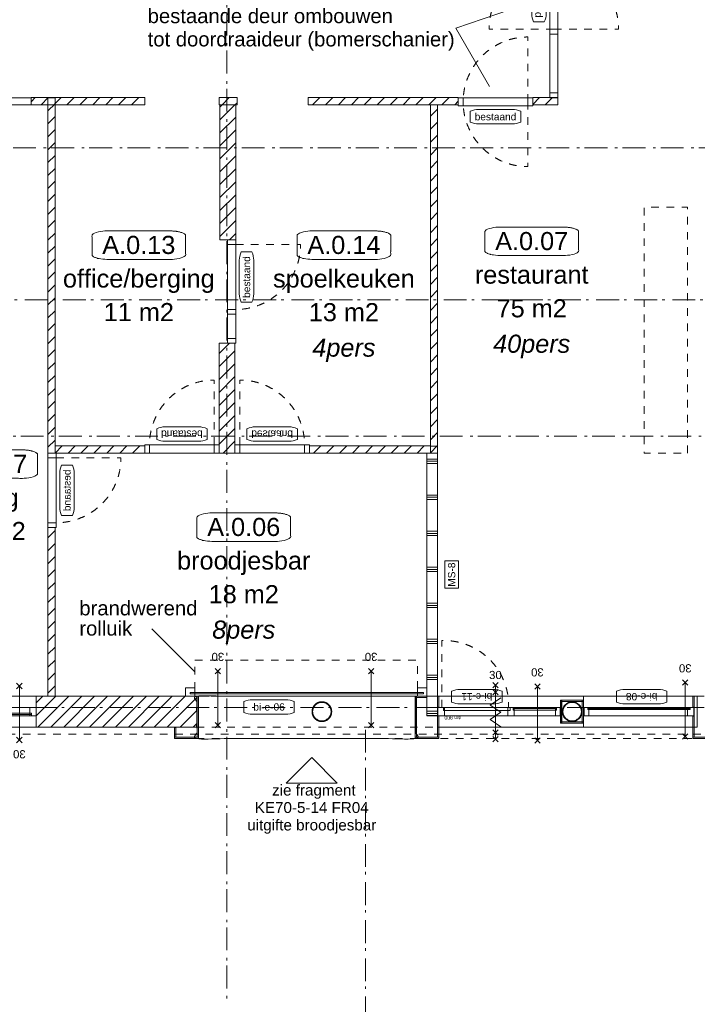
# Model space of a CAD drawing. Header units: millimetres. Extents: x -62314 to 79800, y -34032 to 28340.
# Tile 79 of 85: x 30604 to 40017, y 247 to 13915. Entities that reach past the tile are written whole.
import ezdxf
from ezdxf.enums import TextEntityAlignment as Align

# ---------------------------------------------------------------- set-up
doc = ezdxf.new("R2010")
doc.units = ezdxf.units.MM
doc.header["$LTSCALE"] = 508
doc.header["$PDMODE"] = 1
doc.header["$PDSIZE"] = -2
doc.linetypes.add('Dash Style-1', pattern=[0.41664, 0.20828, -0.20836])
doc.linetypes.add('Dash Style-6', pattern=[1.04164, 0.625, -0.20828, 0.06943, -0.13893])
for name, color, linetype, lineweight in [('(00) tekening-aanzicht', 8, 'Continuous', 0), ('(00) tekening-aanzicht dorpel', 7, 'Continuous', 0), ('(00) tekening-bovenliggend', 8, 'Dash Style-1', 0), ('(00) tekening-lijn draairichting', 7, 'Dash Style-1', 0), ('(00) tekening-merk kozijn', 40, 'Continuous', 0), ('(00) tekening-stramien-algemeen', 7, 'Dash Style-6', 0), ('(00) tekening-verwijzing', 33, 'Fence_Line', 0), ('(00) tekst-algemeen', 8, 'Continuous', 0), ('(00) tekst-klein', 8, 'Continuous', 0), ('(00) tekst-ruimtenummer-algemeen', 8, 'Continuous', 0), ('(00) tekst-ruimtenummer-gradering', 8, 'Continuous', 0), ('(00) tekst-symbool', 8, 'Continuous', 0), ('(04) bouwaanvraag-brandweer-bestaand-WBDBO', 142, 'Dash Style-1', 0), ('(04) bouwaanvraag-brandweer-WBDBO', 142, 'Dash Style-1', 0), ('(21) buitenwanden-bestaand', 7, 'Continuous', 0), ('(22) binnenwanden-X bestaand', 7, 'Continuous', 0), ('(22) binnenwanden-X metal stud _', 92, 'Continuous', 0), ('(22) binnenwanden-X plaatmateriaal', 92, 'Continuous', 0), ('(28) hoofddraagconstructie-H staalprofielen', 33, 'Continuous', 0), ('(42) binnenwandafwerkingen-R plaatmateriaal algemeen', 12, 'Continuous', 0), ('(8_) losse inventaris-(82) interieur', 1, 'Dash Style-1', 0), ('None', 7, 'Continuous', 0)]:
    doc.layers.add(name, color=color, linetype=linetype, lineweight=lineweight)
doc.styles.add('Arial', font='Arial')
doc.styles.add('Arial Italic (italic)', font='Arial Italic')
doc.styles.add('Helvetica', font='Helvetica')
doc.linetypes.add('Fence_Line', pattern='A,0,[1,Fence_Line.shx,S=0.19685,R=0,X=0,Y=-0.441942],-5', length=5)
pattern_1 = [(45, (163395.98, 42314.6), (-89.80256, 89.80256), [])]

# ---------------------------------------------------------------- blocks, each defined once
blk = doc.blocks.new('00-merk kozijn')
at = {"layer": '(00) tekening-merk kozijn', "color": 2, "lineweight": 0, "transparency": 33554687, "flags": 128}
blk.add_lwpolyline([(233, 50, 0.105357), (349, 75), (350, 75), (350, 225), (349, 225, 0.105357), (233, 250), (-233, 250, 0.105357), (-349, 225), (-350, 225), (-350, 75), (-349, 75, 0.105357), (-233, 50)], format="xyb", close=True, dxfattribs=at)
at = {"layer": 'None', "color": 2, "linetype": 'Continuous', "lineweight": 0, "transparency": 33554687}
blk.add_point((0, 0), dxfattribs=at)
at = {"layer": '(00) tekening-merk kozijn', "color": 2, "transparency": 33554687, "style": 'Arial'}
blk.add_attdef('MERK', text='', height=101, dxfattribs=at).set_placement((0, 150), align=Align.MIDDLE_CENTER)
blk = doc.blocks.new('bi-c-11 plt')
at = {"layer": '(00) tekening-aanzicht dorpel', "color": 17, "lineweight": 0, "transparency": 33554687, "flags": 128}
blk.add_lwpolyline([(-291, -272), (-291, -217), (28, -217), (28, 103), (-291, 103), (-291, 158), (1738, 158), (1738, -272)], close=True, dxfattribs=at)
at = {"layer": '(00) tekening-lijn draairichting', "color": 17, "lineweight": 0, "transparency": 33554687, "flags": 128}
blk.add_lwpolyline([(1681, -114), (1681, -1044), (1651, -1044, -0.414214), (751, -144), (751, -114)], format="xyb", close=True, dxfattribs=at)
at = {"layer": 'None', "color": 17, "lineweight": 0, "transparency": 33554687, "flags": 128}
for points in [[(33, 0), (1733, 0), (1733, -114), (33, -114)], [(33, 0), (1733, 0), (1733, -114), (33, -114)], [(34, 0), (100, 0), (100, -114), (34, -114)], [(84, -79), (690, -79), (690, -99), (84, -99)], [(84, -99), (100, -99), (100, -114), (84, -114)], [(673, 0), (763, 0), (763, -114), (673, -114)], [(673, -99), (690, -99), (690, -114), (673, -114)], [(728, -74), (1658, -74), (1658, -114), (728, -114)], [(1643, 0), (1733, 0), (1733, -114), (1643, -114)]]:
    blk.add_lwpolyline(points, close=True, dxfattribs=at)
at = {"layer": '(00) tekening-merk kozijn', "color": 1, "transparency": 33554687}
ref = blk.add_blockref('00-merk kozijn', (1193, -114), dxfattribs=dict(at, xscale=-1, rotation=180))
ref.add_attrib('MERK', 'bi-c-11', dxfattribs={"color": 2, "transparency": 33554687, "height": 100.6, "style": 'Arial'}).set_placement((1193, -264), align=Align.MIDDLE_CENTER)
at = {"layer": '(00) tekst-klein', "color": 17, "insert": (1408, 2), "char_height": 50.3, "attachment_point": 7, "line_spacing_factor": 0.963327, "style": 'Arial'}
blk.add_mtext('dm 900', dxfattribs=at)
blk = doc.blocks.new('blok B 00')
at = {"layer": '(04) bouwaanvraag-brandweer-bestaand-WBDBO', "color": 6, "lineweight": 0, "transparency": 33554687, "flags": 128}
blk.add_lwpolyline([(46930.9, 27708.7), (10682.8, 17996.1), (10682.8, 10520.4)], dxfattribs=at)
blk = doc.blocks.new('stadsmuur bestaand 00')
at = {"layer": '(21) buitenwanden-bestaand', "linetype": 'Continuous', "lineweight": 0, "transparency": 33554687}
h = blk.add_hatch(dxfattribs=at)
h.set_pattern_fill('Brick', style=0, pattern_type=2)
h.set_pattern_definition([(45, (0, 0), (-89.80256, 89.80256), [])])
h.paths.add_polyline_path([(49850, -270), (49850, 160), (52080, 160), (52080, -270)])
at = {"layer": '(00) tekening-bovenliggend', "color": 17, "lineweight": 0, "transparency": 33554687, "flags": 128}
for points in [[(48384, -270), (49850, -270), (49850, 160), (48384, 160)], [(52080, -270), (59034, -270), (59034, 160), (52080, 160)]]:
    blk.add_lwpolyline(points, close=True, dxfattribs=at)
at = {"layer": '(21) buitenwanden-bestaand', "color": 1, "lineweight": 0, "transparency": 33554687, "flags": 128}
blk.add_lwpolyline([(49850, -270), (49850, 160), (52080, 160), (52080, -270)], close=True, dxfattribs=at)
blk = doc.blocks.new('Group-154-1')
at = {"layer": 'None', "color": 17, "lineweight": 0, "transparency": 33554687, "flags": 128}
blk.add_lwpolyline([(-129913, -21999, -0.243664), (-102716, -36090), (-102716, -36090), (-102325, -36090), (-102325, -36090, 0.245441), (-129913, -21679, 0.109603), (-144128, -24833), (-143993, -25123, -0.109602), (-129913, -21999)], format="xyb", close=True, dxfattribs=at)
blk = doc.blocks.new('Group-155-1')
at = {"layer": '(00) tekening-lijn draairichting', "color": 17, "lineweight": 0, "transparency": 33554687, "flags": 128}
blk.add_lwpolyline([(-129791, -31522), (-128891, -31522, -0.414214), (-129791, -32422)], format="xyb", close=True, dxfattribs=at)
at = {"layer": 'None', "color": 17, "lineweight": 0, "transparency": 33554687, "flags": 128}
for points in [[(-129791, -31455), (-129791, -31522), (-129905, -31522), (-129905, -31455)], [(-129791, -31522), (-129791, -32422), (-129905, -32422), (-129905, -31522)], [(-129791, -32422), (-129791, -32489), (-129905, -32489), (-129905, -32422)], [(-129791, -32489), (-129791, -32824), (-129905, -32824), (-129905, -32489)], [(-129791, -32824), (-129791, -32891), (-129905, -32891), (-129905, -32824)]]:
    blk.add_lwpolyline(points, close=True, dxfattribs=at)
at = {"layer": '(00) tekening-merk kozijn', "color": 1, "transparency": 33554687}
ref = blk.add_blockref('00-merk kozijn', (-129791, -31972), dxfattribs=dict(at, xscale=-1, rotation=270))
ref.add_attrib('MERK', 'bestaand', dxfattribs={"color": 2, "transparency": 33554687, "height": 100.6, "rotation": 90, "style": 'Arial'}).set_placement((-129641, -31972), align=Align.MIDDLE_CENTER)
blk = doc.blocks.new('bi-BESTAAND-01')
at = {"layer": '(00) tekening-lijn draairichting', "color": 17, "lineweight": 0, "transparency": 33554687, "flags": 128}
blk.add_lwpolyline([(67, -114), (67, -1014, 0.414214), (967, -114)], format="xyb", close=True, dxfattribs=at)
at = {"layer": 'None', "color": 17, "lineweight": 0, "transparency": 33554687, "flags": 128}
for points in [[(0, 0), (67, 0), (67, -114), (0, -114)], [(67, 0), (967, 0), (967, -114), (67, -114)], [(967, 0), (1034, 0), (1034, -114), (967, -114)]]:
    blk.add_lwpolyline(points, close=True, dxfattribs=at)
at = {"layer": '(00) tekening-merk kozijn', "color": 1, "transparency": 33554687}
ref = blk.add_blockref('00-merk kozijn', (517, -114), dxfattribs=dict(at, rotation=180))
ref.add_attrib('MERK', 'bestaand', dxfattribs={"color": 2, "transparency": 33554687, "height": 100.6, "style": 'Arial'}).set_placement((517, -264), align=Align.MIDDLE_CENTER)
blk = doc.blocks.new('(00)-1-ruimtenummer-200')
at = {"layer": '(00) tekst-ruimtenummer-algemeen', "color": 17, "lineweight": 0, "transparency": 33554687}
blk.add_open_spline([(433, 618), (491, 618), (592, 600), (650, 570), (650, 420), (650, 271), (592, 241), (491, 223), (0, 223), (-491, 223), (-592, 241), (-650, 271), (-650, 420), (-650, 570), (-592, 600), (-491, 618), (-15, 618), (433, 618)], degree=2, knots=[0, 0, 0, 0.013296, 0.026591, 0.039887, 0.251662, 0.264958, 0.278253, 0.291549, 0.503324, 0.51662, 0.529915, 0.543211, 0.754986, 0.768281, 0.781577, 0.794873, 1, 1, 1], dxfattribs=at)
at = {"layer": 'None', "color": 2, "linetype": 'Continuous', "lineweight": 0}
blk.add_point((0, 0), dxfattribs=at)
at = {"layer": '(00) tekst-ruimtenummer-algemeen', "color": 17, "transparency": 33554687, "style": 'Arial'}
for tag, p in [('nummer', (0, 223)), ('naam', (0, -243)), ('oppervlak', (0, -710))]:
    blk.add_attdef(tag, text='', height=251, dxfattribs=at).set_placement(p, align=Align.BOTTOM_CENTER)
at = {"layer": '(00) tekst-ruimtenummer-gradering', "color": 17, "transparency": 33554687, "style": 'Arial Italic (italic)'}
blk.add_attdef('personen', text='', height=251, dxfattribs=at).set_placement((0, -876), align=Align.TOP_CENTER)
at = {"layer": 'None', "color": 0, "flags": 1}
blk.add_attdef('klasse', (-1353, -1667), '', height=251, dxfattribs=at)
blk = doc.blocks.new('Group-176-1')
at = {"layer": '(00) tekening-lijn draairichting', "color": 17, "lineweight": 0, "transparency": 33554687, "flags": 128}
for points in [[(-125372, -28531), (-126272, -28531, -0.414214), (-125372, -27631)], [(-125372, -28531), (-124472, -28531, 0.414214), (-125372, -27631)]]:
    blk.add_lwpolyline(points, format="xyb", dxfattribs=at)
at = {"layer": 'None', "color": 17, "lineweight": 0, "transparency": 33554687}
for q in [(-125786, -28195), (-126264, -29325)]:
    blk.add_line((-126732, -28515), q, dxfattribs=at)
at = {"layer": 'None', "color": 17, "lineweight": 0, "transparency": 33554687, "flags": 128}
for points in [[(-125429, -29482), (-125429, -22316), (-125315, -22316), (-125315, -29482)], [(-125429, -22383), (-125429, -22316), (-125315, -22316), (-125315, -22383)], [(-125429, -23266), (-125429, -23176), (-125315, -23176), (-125315, -23266)], [(-125429, -24150), (-125429, -24060), (-125315, -24060), (-125315, -24150)], [(-125429, -25033), (-125429, -24943), (-125315, -24943), (-125315, -25033)], [(-125429, -25894), (-125429, -25827), (-125315, -25827), (-125315, -25894)], [(-125429, -26161), (-125429, -26094), (-125315, -26094), (-125315, -26161)], [(-125429, -26747), (-125429, -26657), (-125315, -26657), (-125315, -26747)], [(-125429, -27631), (-125429, -27564), (-125315, -27564), (-125315, -27631)], [(-125429, -28531), (-125429, -27631), (-125315, -27631), (-125315, -28531)], [(-125429, -28598), (-125429, -28531), (-125315, -28531), (-125315, -28598)], [(-125429, -29482), (-125429, -29415), (-125315, -29415), (-125315, -29482)]]:
    blk.add_lwpolyline(points, close=True, dxfattribs=at)
at = {"layer": '(00) tekening-merk kozijn', "color": 1, "transparency": 33554687}
ref = blk.add_blockref('00-merk kozijn', (-125429, -28081), dxfattribs=dict(at, xscale=-1, rotation=90))
ref.add_attrib('MERK', 'bestaand', dxfattribs={"color": 2, "transparency": 33554687, "height": 100.6, "rotation": 270, "style": 'Arial'}).set_placement((-125579, -28081), align=Align.MIDDLE_CENTER)
at = {"layer": '(00) tekst-algemeen', "color": 17, "transparency": 33554687, "insert": (-131014, -28246), "char_height": 201.19, "attachment_point": 1, "line_spacing_factor": 0.963327, "style": 'Arial'}
blk.add_mtext('bestaande deur ombouwen \\Ptot doordraaideur (bomerschanier)', dxfattribs=at)
blk = doc.blocks.new('Group-177-1')
at = {"layer": '(00) tekening-lijn draairichting', "color": 17, "lineweight": 0, "transparency": 33554687, "flags": 128}
for points in [[(-125732, -29539), (-125732, -28639, 0.414214), (-126632, -29539)], [(-125732, -29539), (-125732, -30439, -0.414214), (-126632, -29539)]]:
    blk.add_lwpolyline(points, format="xyb", dxfattribs=at)
at = {"layer": 'None', "color": 17, "lineweight": 0, "transparency": 33554687, "flags": 128}
for points in [[(-126699, -29482), (-126632, -29482), (-126632, -29596), (-126699, -29596)], [(-126632, -29482), (-125732, -29482), (-125732, -29596), (-126632, -29596)], [(-125732, -29482), (-125665, -29482), (-125665, -29596), (-125732, -29596)]]:
    blk.add_lwpolyline(points, close=True, dxfattribs=at)
at = {"layer": '(00) tekening-merk kozijn', "color": 1, "transparency": 33554687}
ref = blk.add_blockref('00-merk kozijn', (-126182, -29596), dxfattribs=dict(at, xscale=-1, rotation=180))
ref.add_attrib('MERK', 'bestaand', dxfattribs={"color": 2, "transparency": 33554687, "height": 100.6, "style": 'Arial'}).set_placement((-126182, -29746), align=Align.MIDDLE_CENTER)
blk = doc.blocks.new('kolom rond')
at = {"layer": '(28) hoofddraagconstructie-H staalprofielen', "color": 1, "lineweight": 0, "transparency": 33554687, "flags": 128}
for points in [[(-137, 0, -0.414214), (0, 136, -0.414214), (136, 0, -0.414214), (0, -137, -0.414214)], [(-129, 0, -0.414214), (0, 128, -0.414214), (128, 0, -0.414214), (0, -129, -0.414214)]]:
    blk.add_lwpolyline(points, format="xyb", close=True, dxfattribs=at)
blk.add_lwpolyline([(128, 0), (128, -13), (126, -25), (123, -37), (119, -49), (113, -61), (107, -71), (99, -82), (91, -91), (82, -99), (71, -107), (61, -113), (49, -119), (37, -123), (25, -126), (13, -128), (0, -129), (-13, -128), (-25, -126), (-37, -123), (-49, -119), (-61, -113), (-71, -107), (-82, -99), (-91, -91), (-99, -82), (-107, -71), (-113, -61), (-119, -49), (-123, -37), (-126, -25), (-128, -13), (-129, 0), (-128, 13), (-126, 25), (-123, 37), (-119, 49), (-113, 61), (-107, 71), (-99, 82), (-91, 91), (-82, 99), (-71, 107), (-61, 113), (-49, 119), (-37, 123), (-25, 126), (-13, 128), (0, 128), (13, 128), (25, 126), (37, 123), (49, 119), (61, 113), (71, 107), (82, 99), (91, 91), (99, 82), (107, 71), (113, 61), (119, 49), (123, 37), (126, 25), (128, 13)], close=True, dxfattribs=at)
blk = doc.blocks.new('Group-96-1')
at = {"layer": '(04) bouwaanvraag-brandweer-WBDBO', "color": 1, "lineweight": 0, "transparency": 33554687}
for p, q in [((37.5, 412.5), (-37.5, 337.5)), ((37.5, 337.5), (-37.5, 412.5))]:
    blk.add_line(p, q, dxfattribs=at)
blk = doc.blocks.new('Group-97-1')
at = {"layer": '(04) bouwaanvraag-brandweer-WBDBO', "color": 1, "lineweight": 0, "transparency": 33554687}
for p, q in [((37.5, -412.5), (-37.5, -337.5)), ((37.5, -337.5), (-37.5, -412.5))]:
    blk.add_line(p, q, dxfattribs=at)
blk = doc.blocks.new('brand-30 wbdbo')
at = {"layer": '(04) bouwaanvraag-brandweer-WBDBO', "color": 1, "linetype": 'Continuous', "lineweight": 0, "transparency": 33554687}
blk.add_line((0, 375), (0, -375), dxfattribs=at)
at = {"layer": 'None', "color": 2, "linetype": 'Continuous', "lineweight": 0, "transparency": 33554687}
blk.add_point((0, 0), dxfattribs=at)
at = {"layer": '(04) bouwaanvraag-brandweer-WBDBO', "color": 1, "transparency": 33554687}
for name in ['Group-96-1', 'Group-97-1']:
    blk.add_blockref(name, (0, 0), dxfattribs=at)
at = {"layer": '(04) bouwaanvraag-brandweer-WBDBO', "color": 1, "transparency": 33554687, "insert": (0, -631), "char_height": 113.2, "attachment_point": 8, "line_spacing_factor": 0.963327, "style": 'Arial'}
blk.add_mtext('30', dxfattribs=at)
blk = doc.blocks.new('Group-184-1')
at = {"layer": '(00) tekening-verwijzing', "color": 3, "linetype": 'Continuous', "lineweight": 0, "transparency": 33554687, "flags": 128}
blk.add_lwpolyline([(-128381, -38997), (-128735, -38643), (-129088, -38997)], close=True, dxfattribs=at)
at = {"layer": '(00) tekening-verwijzing', "color": 3, "insert": (-128735, -39359), "char_height": 150.9, "attachment_point": 5, "line_spacing_factor": 0.963327, "style": 'Arial'}
blk.add_mtext(' zie fragment \\PKE70-5-14 FR04\\Puitgifte broodjesbar', dxfattribs=at)
blk = doc.blocks.new('MS 8 - 150mm _ 30min _ 39db')
at = {"layer": '(00) tekst-symbool', "color": 17, "lineweight": 0, "transparency": 33554687, "flags": 128}
blk.add_lwpolyline([(-190, 96), (190, 96), (190, -96), (-190, -96)], close=True, dxfattribs=at)
at = {"layer": '(00) tekst-symbool', "color": 17, "transparency": 33554687, "insert": (0, 0), "char_height": 100.6, "attachment_point": 5, "line_spacing_factor": 0.836574, "style": 'Helvetica'}
blk.add_mtext('MS-8', dxfattribs=at)
blk = doc.blocks.new('Group-191-1')
at = {"layer": 'None', "color": 17, "transparency": 33554687, "rotation": 90}
blk.add_blockref('MS 8 - 150mm _ 30min _ 39db', (-126791, -36103), dxfattribs=at)
blk = doc.blocks.new('Group-41-1')
at = {"layer": '(04) bouwaanvraag-brandweer-WBDBO', "color": 1, "lineweight": 0, "transparency": 33554687}
for p, q in [((-37.5, -412.5), (37.5, -337.5)), ((-37.5, -337.5), (37.5, -412.5))]:
    blk.add_line(p, q, dxfattribs=at)
blk = doc.blocks.new('Group-42-1')
at = {"layer": '(04) bouwaanvraag-brandweer-WBDBO', "color": 1, "lineweight": 0, "transparency": 33554687}
for p, q in [((-37.5, 412.5), (37.5, 337.5)), ((-37.5, 337.5), (37.5, 412.5))]:
    blk.add_line(p, q, dxfattribs=at)
blk = doc.blocks.new('Group-43-1')
at = {"layer": '(04) bouwaanvraag-brandweer-WBDBO', "color": 1, "linetype": 'Continuous', "lineweight": 0, "transparency": 33554687}
for p, q in [((75, 200), (-75, 100)), ((75, 0), (-75, 100)), ((75, 0), (-75, -100)), ((-75, -100), (75, -200))]:
    blk.add_line(p, q, dxfattribs=at)
blk = doc.blocks.new('brand-zs deur')
at = {"layer": '(04) bouwaanvraag-brandweer-WBDBO', "color": 1, "linetype": 'Continuous', "lineweight": 0, "transparency": 33554687}
blk.add_line((0, -250), (0, 250), dxfattribs=at)
at = {"layer": 'None', "color": 2, "linetype": 'Continuous', "lineweight": 0, "transparency": 33554687}
blk.add_point((0, 0), dxfattribs=at)
at = {"layer": '(04) bouwaanvraag-brandweer-WBDBO', "color": 1, "transparency": 33554687}
blk.add_blockref('Group-43-1', (0, 0), dxfattribs=at)
blk = doc.blocks.new('Group-44-1')
at = {"layer": '(04) bouwaanvraag-brandweer-WBDBO', "color": 1, "lineweight": 0, "transparency": 33554687}
for p, q in [((-38, 241), (38, 316)), ((-38, 316), (38, 241))]:
    blk.add_line(p, q, dxfattribs=at)
blk = doc.blocks.new('Group-45-1')
at = {"layer": '(04) bouwaanvraag-brandweer-WBDBO', "color": 1, "lineweight": 0, "transparency": 33554687}
for p, q in [((-38, -243), (38, -318)), ((-38, -318), (38, -243))]:
    blk.add_line(p, q, dxfattribs=at)
blk = doc.blocks.new('brand-rw 30 + zelfs')
at = {"layer": '(04) bouwaanvraag-brandweer-WBDBO', "color": 1, "linetype": 'Continuous', "lineweight": 0, "transparency": 33554687}
blk.add_line((0, -375), (0, 375), dxfattribs=at)
at = {"layer": 'None', "color": 2, "linetype": 'Continuous', "lineweight": 0, "transparency": 33554687}
blk.add_point((0, 0), dxfattribs=at)
at = {"layer": '(04) bouwaanvraag-brandweer-WBDBO', "color": 1, "transparency": 33554687}
for name in ['Group-42-1', 'Group-44-1', 'Group-45-1', 'Group-41-1']:
    blk.add_blockref(name, (0, 0), dxfattribs=at)
at = {"layer": 'None', "color": 17, "transparency": 33554687}
blk.add_blockref('brand-zs deur', (0, 0), dxfattribs=at)
at = {"layer": '(04) bouwaanvraag-brandweer-WBDBO', "color": 1, "transparency": 33554687, "insert": (0, 459.4875), "char_height": 113.17139, "attachment_point": 8, "line_spacing_factor": 0.963327, "style": 'Arial'}
blk.add_mtext('30', dxfattribs=at)
blk = doc.blocks.new('kolom brandwerend ingepakt')
at = {"layer": '(00) tekening-aanzicht', "color": 17, "lineweight": 0, "transparency": 33554687, "flags": 128}
for points in [[(-165, 57), (-160, 57), (-160, -57), (-165, -57)], [(159, 57), (164, 57), (164, -57), (159, -57)]]:
    blk.add_lwpolyline(points, close=True, dxfattribs=at)
at = {"layer": '(22) binnenwanden-X plaatmateriaal', "color": 2, "lineweight": 0, "transparency": 33554687, "flags": 128}
for points in [[(-160, 159), (-142, 159), (-142, -160), (-160, -160)], [(-160, 159), (159, 159), (159, 141), (-160, 141)], [(141, 159), (159, 159), (159, -160), (141, -160)], [(-160, -142), (159, -142), (159, -160), (-160, -160)]]:
    blk.add_lwpolyline(points, close=True, dxfattribs=at)
at = {"layer": 'None', "color": 17, "transparency": 33554687}
blk.add_blockref('kolom rond', (0, 0), dxfattribs=at)
at = {"layer": 'None', "color": 17, "transparency": 33554687, "xscale": -1}
blk.add_blockref('kolom rond', (0, 0), dxfattribs=at)
blk = doc.blocks.new('brandwerend-afwerking sparing stadsmuur')
at = {"layer": '(00) tekening-aanzicht', "color": 17, "lineweight": 0, "transparency": 33554687, "flags": 128}
blk.add_lwpolyline([(17, 57), (22, 57), (22, -57), (17, -57)], close=True, dxfattribs=at)
at = {"layer": '(22) binnenwanden-X plaatmateriaal', "color": 2, "lineweight": 0, "transparency": 33554687, "flags": 128}
blk.add_lwpolyline([(-26, 215), (17, 215), (17, -215), (-26, -215)], close=True, dxfattribs=at)
blk = doc.blocks.new('bi-e-08 plt')
at = {"layer": '(00) tekening-aanzicht dorpel', "color": 17, "lineweight": 0, "transparency": 33554687, "flags": 128}
blk.add_lwpolyline([(71, 158), (1607, 158), (1607, -272), (71, -272)], close=True, dxfattribs=at)
at = {"layer": 'None', "color": 17, "lineweight": 0, "transparency": 33554687}
for p, q in [((128, -99), (128, -114)), ((1550, -99), (1550, -114))]:
    blk.add_line(p, q, dxfattribs=at)
at = {"layer": 'None', "color": 17, "lineweight": 0, "transparency": 33554687, "flags": 128}
for points in [[(76, 0), (1602, 0), (1602, -114), (76, -114)], [(76, 0), (166, 0), (166, -114), (76, -114)], [(1535, 0), (1602, 0), (1602, -114), (1535, -114)], [(128, -87), (1550, -87), (1550, -99), (128, -99)]]:
    blk.add_lwpolyline(points, close=True, dxfattribs=at)
at = {"layer": '(00) tekening-merk kozijn', "color": 1, "transparency": 33554687}
ref = blk.add_blockref('00-merk kozijn', (801, -114), dxfattribs=dict(at, rotation=180))
ref.add_attrib('MERK', 'bi-e-08', dxfattribs={"color": 2, "transparency": 33554687, "height": 100.6, "style": 'Arial'}).set_placement((801, -264), align=Align.MIDDLE_CENTER)
blk = doc.blocks.new('Group-193-1')
at = {"layer": '(00) tekening-bovenliggend', "color": 17, "lineweight": 0, "transparency": 33554687}
blk.add_line((-130333, -38379), (-123379, -38379), dxfattribs=at)
at = {"layer": '(42) binnenwandafwerkingen-R plaatmateriaal algemeen', "color": 17, "lineweight": 0, "transparency": 33554687, "flags": 128}
for points in [[(-130328, -37790), (-130310, -37790), (-130310, -38361), (-130328, -38361)], [(-127299, -37790), (-127281, -37790), (-127281, -38361), (-127299, -38361)], [(-127281, -37808), (-127281, -37790), (-127137, -37790), (-127137, -37808)], [(-126987, -37790), (-126969, -37790), (-126969, -37943), (-126987, -37943)], [(-123440, -37790), (-123422, -37790), (-123422, -37943), (-123440, -37943)], [(-126987, -38062), (-126969, -38062), (-126969, -38361), (-126987, -38361)], [(-123440, -38067), (-123422, -38067), (-123422, -38361), (-123440, -38361)], [(-130640, -38225), (-130622, -38225), (-130622, -38361), (-130640, -38361)], [(-123128, -38225), (-123110, -38225), (-123110, -38361), (-123128, -38361)], [(-130640, -38379), (-130640, -38361), (-130310, -38361), (-130310, -38379)], [(-127299, -38379), (-127299, -38361), (-126969, -38361), (-126969, -38379)], [(-123440, -38379), (-123440, -38361), (-123110, -38361), (-123110, -38379)]]:
    blk.add_lwpolyline(points, close=True, dxfattribs=at)
at = {"layer": 'None', "color": 17, "lineweight": 0, "transparency": 33554687}
blk.add_open_spline([(-127287, -37790), (-130333, -37790), (-130333, -38379), (-127287, -38379), (-127287, -37790)], degree=1, knots=[0, 0, 0.418953, 0.5, 0.918953, 1, 1], dxfattribs=at)
blk.add_open_spline([(-128731, -38005), (-128731, -37968), (-128694, -37905), (-128631, -37868), (-128558, -37868), (-128494, -37905), (-128458, -37968), (-128458, -38042), (-128494, -38105), (-128558, -38142), (-128631, -38142), (-128694, -38105), (-128731, -38042), (-128731, -38005)], degree=2, dxfattribs=at)
blk = doc.blocks.new('bi-e-06 plg')
at = {"layer": '(00) tekening-bovenliggend', "color": 17, "lineweight": 0, "transparency": 33554687, "flags": 128}
blk.add_lwpolyline([(-2237, 568), (855, 568), (855, 68), (-2237, 68)], close=True, dxfattribs=at)
at = {"layer": 'None', "color": 2, "lineweight": 0, "transparency": 33554687, "flags": 128}
for points in [[(-2367, 182), (-2237, 182), (-2237, 68), (-2367, 68)], [(855, 182), (985, 182), (985, 68), (855, 68)], [(-2302, 118), (941, 118), (941, 98), (-2302, 98)]]:
    blk.add_lwpolyline(points, close=True, dxfattribs=at)
at = {"layer": '(00) tekening-merk kozijn', "color": 1, "transparency": 33554687}
ref = blk.add_blockref('00-merk kozijn', (-1206, 68), dxfattribs=dict(at, rotation=180))
ref.add_attrib('MERK', 'bi-e-06', dxfattribs={"color": 2, "transparency": 33554687, "height": 100.6, "style": 'Arial'}).set_placement((-1206, -82), align=Align.MIDDLE_CENTER)
blk = doc.blocks.new('bi-c-03 plt')
at = {"layer": '(00) tekening-aanzicht dorpel', "color": 17, "lineweight": 0, "transparency": 33554687, "flags": 128}
blk.add_lwpolyline([(0, 158), (1466, 158), (1466, -272), (0, -272)], close=True, dxfattribs=at)
at = {"layer": '(00) tekening-lijn draairichting', "color": 17, "lineweight": 0, "transparency": 33554687, "flags": 128}
blk.add_lwpolyline([(75, -114), (75, -1044), (105, -1044, 0.414214), (1005, -144), (1005, -114)], format="xyb", close=True, dxfattribs=at)
at = {"layer": 'None', "color": 17, "lineweight": 0, "transparency": 33554687}
for p, q in [((1065, -99), (1065, -114)), ((1400, -99), (1400, -114))]:
    blk.add_line(p, q, dxfattribs=at)
at = {"layer": 'None', "color": 17, "lineweight": 0, "transparency": 33554687, "flags": 128}
for points in [[(0, 0), (1466, 0), (1466, -114), (0, -114)], [(0, 0), (90, 0), (90, -114), (0, -114)], [(75, -74), (1005, -74), (1005, -114), (75, -114)], [(990, 0), (1080, 0), (1080, -114), (990, -114)], [(1065, -79), (1400, -79), (1400, -99), (1065, -99)], [(1376, 0), (1466, 0), (1466, -114), (1376, -114)]]:
    blk.add_lwpolyline(points, close=True, dxfattribs=at)
at = {"layer": '(00) tekening-merk kozijn', "color": 1, "transparency": 33554687}
ref = blk.add_blockref('00-merk kozijn', (540, -114), dxfattribs=dict(at, rotation=180))
ref.add_attrib('MERK', 'bi-c-03', dxfattribs={"color": 2, "transparency": 33554687, "height": 100.6, "style": 'Arial'}).set_placement((540, -264), align=Align.MIDDLE_CENTER)
at = {"layer": 'None', "color": 17, "transparency": 33554687, "xscale": -1, "rotation": 180}
blk.add_blockref('brand-rw 30 + zelfs', (773, -61), dxfattribs=at)
at = {"layer": 'None', "color": 17, "transparency": 33554687, "xscale": -1}
blk.add_blockref('brand-30 wbdbo', (1232, -76), dxfattribs=at)
at = {"layer": '(00) tekst-klein', "color": 17, "insert": (67, 2), "char_height": 50.3, "attachment_point": 7, "line_spacing_factor": 0.963327, "style": 'Arial'}
blk.add_mtext('dm 900', dxfattribs=at)
blk = doc.blocks.new('Stramien blok B')
at = {"layer": '(00) tekening-stramien-algemeen', "color": 2, "lineweight": 0, "transparency": 33554687}
blk.add_line((36655, 0.2), (33139.8, 13119.1), dxfattribs=at)

msp = doc.modelspace()

# ---------------------------------------------------------------- hatches: boundary and pattern name
at = {"layer": '(22) binnenwanden-X bestaand', "linetype": 'Continuous', "lineweight": 0, "transparency": 33554687}
h = msp.add_hatch(dxfattribs=at)
h.set_pattern_fill('Brick', style=0, pattern_type=2)
h.set_pattern_definition(pattern_1)
h.paths.add_polyline_path([(32342.04, 12732.8), (32342.04, 12833.04), (30761.48, 12833.04), (30761.48, 12732.8)])
h = msp.add_hatch(dxfattribs=at)
h.set_pattern_fill('Brick', style=0, pattern_type=2)
h.set_pattern_definition(pattern_1)
h.paths.add_polyline_path([(32342.04, 12732.8), (32342.04, 12833.04), (30761.48, 12833.04), (30761.48, 12732.8)])
h = msp.add_hatch(dxfattribs=at)
h.set_pattern_fill('Brick', style=0, pattern_type=2)
h.set_pattern_definition(pattern_1)
h.paths.add_polyline_path([(30996.48, 7898.95), (31096.48, 7898.95), (31096.48, 12832.8), (30996.48, 12832.8)])
h = msp.add_hatch(dxfattribs=at)
h.set_pattern_fill('Brick', style=0, pattern_type=2)
h.set_pattern_definition(pattern_1)
h.paths.add_polyline_path([(30996.48, 7898.95), (31096.48, 7898.95), (31096.48, 12832.8), (30996.48, 12832.8)])
h = msp.add_hatch(dxfattribs=at)
h.set_pattern_fill('Brick', style=0, pattern_type=2)
h.set_pattern_definition(pattern_1)
h.paths.add_polyline_path([(33624.04, 12732.8), (33624.04, 12833.04), (33376.04, 12833.04), (33376.04, 12732.8)])
h = msp.add_hatch(dxfattribs=at)
h.set_pattern_fill('Brick', style=0, pattern_type=2)
h.set_pattern_definition(pattern_1)
h.paths.add_polyline_path([(33605.29, 12732.8), (33385.29, 12732.8), (33385.29, 10859.11), (33605.29, 10859.11)])
h = msp.add_hatch(dxfattribs=at)
h.set_pattern_fill('Brick', style=0, pattern_type=2)
h.set_pattern_definition(pattern_1)
h.paths.add_polyline_path([(33605.29, 12732.8), (33385.29, 12732.8), (33385.29, 10859.11), (33605.29, 10859.11)])
h = msp.add_hatch(dxfattribs=at)
h.set_pattern_fill('Brick', style=0, pattern_type=2)
h.set_pattern_definition(pattern_1)
h.paths.add_polyline_path([(36697.29, 12732.8), (36697.29, 12833.04), (34610.79, 12833.04), (34610.79, 12732.8)])
h = msp.add_hatch(dxfattribs=at)
h.set_pattern_fill('Brick', style=0, pattern_type=2)
h.set_pattern_definition(pattern_1)
h.paths.add_polyline_path([(36309.31, 7996.67), (36409.31, 7996.67), (36409.31, 12732.8), (36309.31, 12732.8)])
h = msp.add_hatch(dxfattribs=at)
h.set_pattern_fill('Brick', style=0, pattern_type=2)
h.set_pattern_definition(pattern_1)
h.paths.add_polyline_path([(36309.31, 7898.95), (36409.31, 7898.95), (36409.31, 12732.8), (36309.31, 12732.8)])
h = msp.add_hatch(dxfattribs=at)
h.set_pattern_fill('Brick', style=0, pattern_type=2)
h.set_pattern_definition(pattern_1)
h.paths.add_polyline_path([(38080.95, 12732.8), (38080.95, 12833.04), (37731.29, 12833.04), (37731.29, 12732.8)])
h = msp.add_hatch(dxfattribs=at)
h.set_pattern_fill('Brick', style=0, pattern_type=2)
h.set_pattern_definition(pattern_1)
h.paths.add_polyline_path([(33594.05, 9423.95), (33374.05, 9423.95), (33374.05, 7898.95), (33594.05, 7898.95)])
h = msp.add_hatch(dxfattribs=at)
h.set_pattern_fill('Brick', style=0, pattern_type=2)
h.set_pattern_definition(pattern_1)
h.paths.add_polyline_path([(33594.05, 9423.95), (33374.05, 9423.95), (33374.05, 7898.95), (33594.05, 7898.95)])
h = msp.add_hatch(dxfattribs=at)
h.set_pattern_fill('Brick', style=0, pattern_type=2)
h.set_pattern_definition(pattern_1)
h.paths.add_polyline_path([(32340.05, 7898.95), (32340.05, 7998.95), (31096.48, 7998.95), (31096.48, 7898.95)])
h = msp.add_hatch(dxfattribs=at)
h.set_pattern_fill('Brick', style=0, pattern_type=2)
h.set_pattern_definition(pattern_1)
h.paths.add_polyline_path([(32340.05, 7898.95), (32340.05, 7998.95), (31096.48, 7998.95), (31096.48, 7898.95)])
h = msp.add_hatch(dxfattribs=at)
h.set_pattern_fill('Brick', style=0, pattern_type=2)
h.set_pattern_definition(pattern_1)
h.paths.add_polyline_path([(34628.05, 7998.95), (34628.05, 7898.95), (36309.31, 7898.95), (36309.31, 7998.95)])
h = msp.add_hatch(dxfattribs=at)
h.set_pattern_fill('Brick', style=0, pattern_type=2)
h.set_pattern_definition(pattern_1)
h.paths.add_polyline_path([(31096.48, 6864.95), (30996.48, 6864.95), (30996.48, 4525.03), (31096.48, 4525.03)])
h = msp.add_hatch(dxfattribs=at)
h.set_pattern_fill('Brick', style=0, pattern_type=2)
h.set_pattern_definition(pattern_1)
h.paths.add_polyline_path([(31096.48, 6864.95), (30996.48, 6864.95), (30996.48, 4525.03), (31096.48, 4525.03)])
at = {"layer": '(22) binnenwanden-X metal stud _', "linetype": 'Continuous', "lineweight": 0, "transparency": 33554687}
h = msp.add_hatch(dxfattribs=at)
h.set_pattern_fill('(__) metal stud-_ 1_100-1', color=253, style=0, pattern_type=2)
h.set_pattern_definition([(0, (163396, 42314.6), (3e-14, -500), []), (0, (163396, 42284.6), (3e-14, -500), []), (0, (163396, 42254.6), (3e-14, -500), [])])
h.paths.add_polyline_path([(36259.31, 4253.03), (36409.31, 4253.03), (36409.31, 7898.95), (36259.31, 7898.95)])

# ---------------------------------------------------------------- linework, layer by layer
at = {"layer": '(00) tekening-stramien-algemeen', "color": 2, "lineweight": 0, "transparency": 33554687}
for p, q in [((33483.04, 23010.29), (33483.04, 260.09)), ((17812.96, 12135.21), (57450, 12135.21)), ((57450, 10024.85), (-21063.27, 10024.85)), ((17919.13, 8135.45), (57450, 8135.45)), ((79800, 4524.85), (-21063.27, 4524.85)), ((79800, 4365.03), (-21063.27, 4365.03))]:
    msp.add_line(p, q, dxfattribs=at)
at = {"layer": '(22) binnenwanden-X bestaand', "color": 1, "lineweight": 0, "transparency": 33554687, "flags": 128}
for points in [[(32342.04, 12732.8), (32342.04, 12833.04), (30761.48, 12833.04), (30761.48, 12732.8)], [(32342.04, 12732.8), (32342.04, 12833.04), (30761.48, 12833.04), (30761.48, 12732.8)], [(30996.48, 7898.95), (31096.48, 7898.95), (31096.48, 12832.8), (30996.48, 12832.8)], [(30996.48, 7898.95), (31096.48, 7898.95), (31096.48, 12832.8), (30996.48, 12832.8)], [(33624.04, 12732.8), (33624.04, 12833.04), (33376.04, 12833.04), (33376.04, 12732.8)], [(33605.29, 12732.8), (33385.29, 12732.8), (33385.29, 10859.11), (33605.29, 10859.11)], [(33605.29, 12732.8), (33385.29, 12732.8), (33385.29, 10859.11), (33605.29, 10859.11)], [(36697.29, 12732.8), (36697.29, 12833.04), (34610.79, 12833.04), (34610.79, 12732.8)], [(36309.31, 7996.67), (36409.31, 7996.67), (36409.31, 12732.8), (36309.31, 12732.8)], [(36309.31, 7898.95), (36409.31, 7898.95), (36409.31, 12732.8), (36309.31, 12732.8)], [(38080.95, 12732.8), (38080.95, 12833.04), (37731.29, 12833.04), (37731.29, 12732.8)], [(33594.05, 9423.95), (33374.05, 9423.95), (33374.05, 7898.95), (33594.05, 7898.95)], [(33594.05, 9423.95), (33374.05, 9423.95), (33374.05, 7898.95), (33594.05, 7898.95)], [(32340.05, 7898.95), (32340.05, 7998.95), (31096.48, 7998.95), (31096.48, 7898.95)], [(32340.05, 7898.95), (32340.05, 7998.95), (31096.48, 7998.95), (31096.48, 7898.95)], [(34628.05, 7998.95), (34628.05, 7898.95), (36309.31, 7898.95), (36309.31, 7998.95)], [(31096.48, 6864.95), (30996.48, 6864.95), (30996.48, 4525.03), (31096.48, 4525.03)], [(31096.48, 6864.95), (30996.48, 6864.95), (30996.48, 4525.03), (31096.48, 4525.03)]]:
    msp.add_lwpolyline(points, close=True, dxfattribs=at)
at = {"layer": '(22) binnenwanden-X metal stud _', "color": 7, "lineweight": 0, "transparency": 33554687, "flags": 128}
msp.add_lwpolyline([(36259.31, 4253.03), (36409.31, 4253.03), (36409.31, 7898.95), (36259.31, 7898.95)], close=True, dxfattribs=at)
at = {"layer": '(8_) losse inventaris-(82) interieur', "color": 17, "lineweight": 0, "transparency": 33554687, "flags": 128}
msp.add_lwpolyline([(39880.95, 7898.95), (39880.95, 11311.8), (39280.95, 11311.8), (39280.95, 7898.95)], close=True, dxfattribs=at)
at = {"layer": 'None', "color": 17, "lineweight": 0, "transparency": 33554687}
msp.add_line((32440.43, 5460.85), (33037.31, 4863.97), dxfattribs=at)
at = {"layer": 'None', "color": 17, "lineweight": 0, "transparency": 33554687, "flags": 128}
msp.add_lwpolyline([(33483.04, 20315.36, -0.24366443), (60679.78, 6225.03), (60679.78, 6225.03), (61070.57, 6225.03), (61070.57, 6225.03, 0.24544117), (33483.04, 20635.36, 0.10960273), (19267.63, 17481.38), (19403.07, 17191.45, -0.10960186), (33483.04, 20315.36)], format="xyb", close=True, dxfattribs=at)
msp.add_lwpolyline([(29496.48, 12832.8), (30761.48, 12832.8), (30761.48, 12732.8), (29496.48, 12732.8)], close=True, dxfattribs=at)

# ---------------------------------------------------------------- block references
at = {"layer": 'None', "color": 17, "transparency": 33554687}
for name, p, rotation in [('Stramien blok B', (0, 0), 344.9999645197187), ('blok B 00', (-3125.94, -10622.93), 344.9999999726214), ('bi-BESTAAND-01', (33374.05, 7898.95), 180), ('bi-c-11 plt', (38147.31, 4253.03), 180), ('brand-30 wbdbo', (33357.26, 4497.39), 180), ('brand-30 wbdbo', (35485.65, 4497.39), 180), ('brand-30 wbdbo', (39850.31, 4338.53), 180), ('brand-30 wbdbo', (37795.56, 4282.53), 180), ('bi-e-08 plt', (40045.34, 4253.03), 180)]:
    msp.add_blockref(name, p, dxfattribs=dict(at, rotation=rotation))
for name, p in [('Group-154-1', (163395.98, 42314.6)), ('Group-176-1', (163395.98, 42314.6)), ('Group-191-1', (163395.98, 42314.6)), ('Group-177-1', (163395.98, 42314.6)), ('Group-155-1', (163395.98, 42314.6)), ('bi-e-06 plg', (35274.12, 4457.03)), ('brand-rw 30 + zelfs', (37212.44, 4301.03)), ('stadsmuur bestaand 00', (-19016.96, 4365.03)), ('bi-c-03 plt', (29367.31, 4367.03)), ('Group-193-1', (163395.98, 42314.6)), ('kolom rond', (34801.81, 4310.03)), ('kolom brandwerend ingepakt', (38278.81, 4310.03)), ('Group-184-1', (163395.98, 42314.6))]:
    msp.add_blockref(name, p, dxfattribs=at)
ref = msp.add_blockref('(00)-1-ruimtenummer-200', (32258.66, 10364.74), dxfattribs=at)
ref.add_attrib('nummer', 'A.0.13', dxfattribs={"layer": '(00) tekst-ruimtenummer-algemeen', "color": 17, "transparency": 33554687, "height": 251.492, "style": 'Arial'}).set_placement((32258.66, 10587.6), align=Align.BOTTOM_CENTER)
ref.add_attrib('naam', 'office/berging', dxfattribs={"layer": '(00) tekst-ruimtenummer-algemeen', "color": 17, "transparency": 33554687, "height": 251.492, "style": 'Arial'}).set_placement((32258.66, 10121.32), align=Align.BOTTOM_CENTER)
ref.add_attrib('oppervlak', '11 m2', dxfattribs={"layer": '(00) tekst-ruimtenummer-algemeen', "color": 17, "transparency": 33554687, "height": 251.492, "style": 'Arial'}).set_placement((32258.66, 9655.04), align=Align.BOTTOM_CENTER)
for p, values in [((35107.38, 10364.74), {'nummer': 'A.0.14', 'naam': 'spoelkeuken', 'oppervlak': '13 m2', 'personen': '4pers'}), ((37716.51, 10418.6), {'nummer': 'A.0.07', 'naam': 'restaurant', 'oppervlak': '75 m2', 'personen': '40pers'}), ((33716.51, 6449.93), {'nummer': 'A.0.06', 'naam': 'broodjesbar', 'oppervlak': '18 m2', 'personen': '8pers'})]:
    msp.add_blockref('(00)-1-ruimtenummer-200', p, dxfattribs=at).add_auto_attribs(values)
at = {"layer": 'None', "color": 17, "transparency": 33554687, "xscale": -1}
for p, rotation in [((33594.05, 7898.95), 180), ((30996.48, 7898.95), 90)]:
    msp.add_blockref('bi-BESTAAND-01', p, dxfattribs=dict(at, rotation=rotation))
at = {"layer": 'None', "color": 17, "transparency": 33554687}
ref = msp.add_blockref('(00)-1-ruimtenummer-200', (30200, 7325.86), dxfattribs=at)
ref.add_attrib('nummer', 'A.0.57', dxfattribs={"layer": '(00) tekst-ruimtenummer-algemeen', "color": 17, "transparency": 33554687, "height": 251.492, "style": 'Arial'}).set_placement((30200, 7548.72), align=Align.BOTTOM_CENTER)
ref.add_attrib('naam', 'gang', dxfattribs={"layer": '(00) tekst-ruimtenummer-algemeen', "color": 17, "transparency": 33554687, "height": 251.492, "style": 'Arial'}).set_placement((30200, 7082.44), align=Align.BOTTOM_CENTER)
ref.add_attrib('oppervlak', '16 m2', dxfattribs={"layer": '(00) tekst-ruimtenummer-algemeen', "color": 17, "transparency": 33554687, "height": 251.492, "style": 'Arial'}).set_placement((30200, 6616.17), align=Align.BOTTOM_CENTER)
at = {"layer": 'None', "color": 17, "transparency": 33554687, "xscale": -1}
for name, p in [('brandwerend-afwerking sparing stadsmuur', (39990.81, 4310.03)), ('kolom rond', (38278.81, 4310.03))]:
    msp.add_blockref(name, p, dxfattribs=at)

# ---------------------------------------------------------------- texts
at = {"layer": '(00) tekst-klein', "color": 17, "transparency": 33554687, "insert": (31432.36, 5847.32), "char_height": 201.1936, "width": 1787.661, "attachment_point": 1, "line_spacing_factor": 0.836574, "style": 'Helvetica'}
msp.add_mtext('brandwerend rolluik', dxfattribs=at)

doc.saveas('drawing.dxf')
